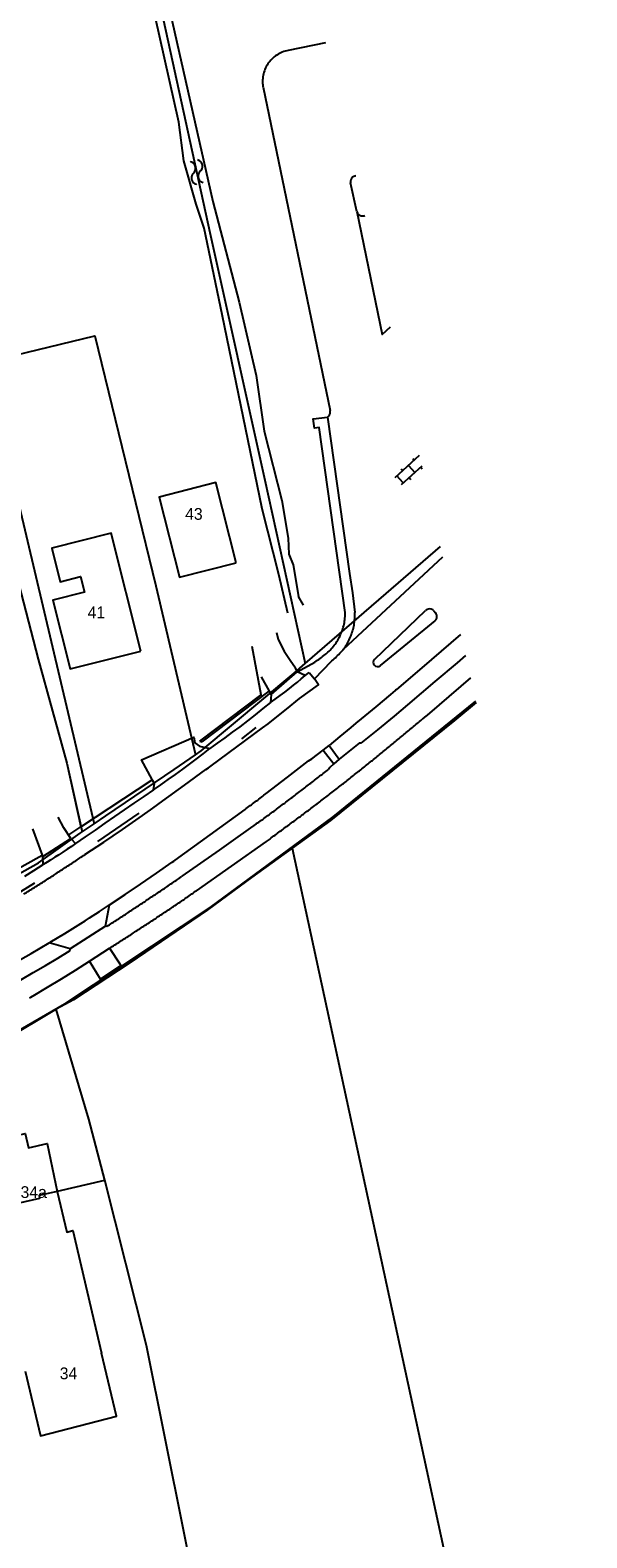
# Model space of a CAD drawing. Extents: x 123992 to 125854, y 449108 to 451911.
# Tile 167 of 175: x 125563 to 125634, y 451268 to 451460. Entities that reach past the tile are written whole.
import ezdxf
from ezdxf.enums import TextEntityAlignment as Align

# ---------------------------------------------------------------- set-up
doc = ezdxf.new("R2010")
doc.units = 0
for name, color, linetype in [('DEFAULT_113', 2, 'CONTINUOUS'), ('DEFAULT_139', 9, 'CONTINUOUS'), ('DEFAULT_21', 8, 'CONTINUOUS'), ('DEFAULT_23', 9, 'CONTINUOUS'), ('DEFAULT_4', 1, 'CONTINUOUS'), ('DEFAULT_48', 141, 'CONTINUOUS'), ('DEFAULT_80', 9, 'CONTINUOUS'), ('DEFAULT_99', 9, 'CONTINUOUS'), ('S05_WATER', 141, 'CONTINUOUS')]:
    doc.layers.add(name, color=color, linetype=linetype)

msp = doc.modelspace()

# ---------------------------------------------------------------- linework, layer by layer
at = {"layer": 'DEFAULT_139'}
for p, q in [((125609.45, 451403.333), (125612.562, 451406.174)), ((125611.685, 451405.78), (125611.887, 451405.558)), ((125610.48, 451402.649), (125609.671, 451403.536)), ((125610.208, 451404.431), (125610.41, 451404.21)), ((125610.259, 451402.447), (125612.868, 451404.829)), ((125611.148, 451404.884), (125611.958, 451403.998)), ((125611.219, 451403.324), (125611.421, 451403.102)), ((125612.696, 451404.672), (125612.898, 451404.451))]:
    msp.add_line(p, q, dxfattribs=at)
at = {"layer": 'DEFAULT_21'}
for points in [[(125571.621, 451500), (125571.655, 451499.861), (125579.928, 451461.599), (125585.838, 451434.569), (125592.833, 451403.009), (125597.973, 451379.625)], [(125557.26, 451418.014), (125558.063, 451418.208), (125571.212, 451421.381), (125578.956, 451389.519), (125584.036, 451368.006)], [(125554.422, 451417.33), (125555.23, 451413.85), (125563.981, 451380.199), (125567.634, 451366.927), (125569.58, 451358.168)], [(125557.26, 451418.014), (125559.272, 451409.468), (125571.11, 451359.206)], [(125619.742, 451374.664), (125616.987, 451372.353), (125601.205, 451359.623), (125596.349, 451356.113)], [(125596.349, 451356.113), (125591.157, 451352.36), (125585.505, 451348.194), (125575.661, 451341.479), (125568.481, 451336.772), (125566.273, 451335.586)], [(125596.349, 451356.113), (125632.016, 451190.824), (125632.484, 451188.656), (125633.851, 451182.325)], [(125566.273, 451335.586), (125559.848, 451331.725), (125553.072, 451327.791)], [(125572.485, 451313.77), (125570.434, 451321.533), (125566.273, 451335.586)], [(125553.072, 451327.791), (125556.181, 451313.545), (125556.556, 451313.518), (125557.311, 451310.263), (125559.865, 451310.922), (125559.912, 451310.497), (125564.194, 451311.495), (125564.172, 451311.871), (125566.45, 451312.357), (125572.485, 451313.77)], [(125588.221, 451240.638), (125582.551, 451269.001), (125577.776, 451292.709), (125572.485, 451313.77)]]:
    msp.add_lwpolyline(points, dxfattribs=at)
at = {"layer": 'DEFAULT_23'}
for points in [[(125597.973, 451379.625), (125609.877, 451389.912), (125615.214, 451394.536)], [(125584.036, 451368.006), (125584.738, 451368.49), (125596.577, 451378.418), (125597.973, 451379.625)], [(125571.11, 451359.206), (125572.599, 451360.216), (125581.323, 451366.136), (125584.036, 451368.006)], [(125569.58, 451358.168), (125571.11, 451359.206)], [(125559.51, 451351.696), (125564.021, 451354.241), (125569.346, 451358.009), (125569.58, 451358.168)]]:
    msp.add_lwpolyline(points, dxfattribs=at)
at = {"layer": 'DEFAULT_4'}
for points in [[(125589.22, 451392.472), (125586.608, 451402.689), (125579.39, 451400.844), (125582.001, 451390.626), (125589.22, 451392.472)], [(125577.048, 451381.204), (125573.277, 451396.243), (125565.722, 451394.347), (125566.798, 451390.056), (125569.395, 451390.708), (125569.897, 451388.707), (125565.865, 451387.695), (125568.058, 451378.95), (125577.048, 451381.204)], [(125557.503, 451310.263), (125559.863, 451310.816), (125558.012, 451318.727), (125562.328, 451319.736), (125562.762, 451317.882), (125565.113, 451318.432), (125566.417, 451312.355), (125567.632, 451307.161), (125568.412, 451307.344), (125572.068, 451291.714)], [(125562.333, 451289.437), (125564.264, 451281.18), (125573.945, 451283.691), (125572.068, 451291.714)]]:
    msp.add_lwpolyline(points, dxfattribs=at)
at = {"layer": 'DEFAULT_48'}
for points in [[(125595.772, 451386.06), (125594.624, 451390.993), (125592.5, 451399.34), (125587.404, 451424.111), (125585.116, 451435.117), (125584.097, 451438.18), (125582.554, 451443.706), (125581.906, 451448.645), (125570.465, 451499.716), (125570.402, 451499.999), (125570.402, 451500)], [(125578.094, 451474.805), (125580.76, 451462.801), (125586.239, 451438.527), (125589.593, 451425.676), (125591.732, 451416.351), (125592.784, 451409.249), (125595.025, 451400.423), (125595.834, 451395.622), (125595.921, 451393.563), (125596.472, 451392.201), (125597.126, 451388.18)], [(125597.76, 451387.059), (125597.126, 451388.18)]]:
    msp.add_lwpolyline(points, dxfattribs=at)
at = {"layer": 'DEFAULT_80'}
for points in [[(125584.572, 451369.754), (125592.364, 451375.627), (125591.233, 451381.792)], [(125563.981, 451380.199), (125567.634, 451366.927), (125569.44, 451358.802)], [(125553.63, 451328.329), (125567.377, 451336.267), (125585.87, 451348.542), (125601.56, 451360.095), (125619.707, 451374.821)], [(125589.935, 451370.03), (125591.764, 451371.473)], [(125571.597, 451356.94), (125576.848, 451360.56)], [(125558.503, 451348.588), (125563.558, 451351.673)]]:
    msp.add_lwpolyline(points, dxfattribs=at)
at = {"layer": 'DEFAULT_99'}
for points in [[(125595.838, 451457.784), (125595.642, 451457.742), (125595.449, 451457.691), (125595.259, 451457.63), (125595.072, 451457.559), (125594.888, 451457.48), (125594.709, 451457.391), (125594.534, 451457.293), (125594.365, 451457.187), (125594.201, 451457.073), (125594.043, 451456.95), (125593.891, 451456.82), (125593.746, 451456.683), (125593.608, 451456.538), (125593.477, 451456.387), (125593.354, 451456.229), (125593.239, 451456.065), (125593.132, 451455.896), (125593.034, 451455.722), (125592.945, 451455.543), (125592.865, 451455.36), (125592.794, 451455.173), (125592.732, 451454.983), (125592.68, 451454.79), (125592.637, 451454.594), (125592.605, 451454.397), (125592.582, 451454.198), (125592.569, 451453.999), (125592.566, 451453.799), (125592.573, 451453.599), (125592.59, 451453.4), (125592.617, 451453.201), (125592.639, 451453.08)], [(125600.579, 451458.757), (125595.838, 451457.784)], [(125592.639, 451453.08), (125601.159, 451411.875)], [(125604.388, 451441.789), (125604.198, 451441.728), (125604.03, 451441.62), (125603.896, 451441.473), (125603.804, 451441.296), (125603.761, 451441.101), (125603.77, 451440.902), (125603.771, 451440.896)], [(125604.388, 451441.789), (125604.444, 451441.797)], [(125604.56, 451437.229), (125603.771, 451440.896)], [(125604.56, 451437.229), (125607.772, 451421.572), (125608.834, 451422.529)], [(125604.56, 451437.229), (125604.635, 451437.044), (125604.757, 451436.886), (125604.916, 451436.767), (125605.102, 451436.694), (125605.3, 451436.674), (125605.497, 451436.708), (125605.594, 451436.747)], [(125603.086, 451386.12), (125599.776, 451409.705), (125599.177, 451409.614), (125599.009, 451410.811), (125600.811, 451411.017)], [(125600.811, 451411.017), (125600.962, 451411.147), (125601.078, 451411.31), (125601.151, 451411.495), (125601.177, 451411.693), (125601.159, 451411.875)], [(125600.811, 451411.017), (125603.652, 451391.106)], [(125602.887, 451381.466), (125615.515, 451393.213)], [(125603.652, 451391.106), (125604.031, 451388.63), (125604.312, 451386.141)], [(125600.737, 451380.933), (125600.886, 451381.066), (125601.032, 451381.203), (125601.173, 451381.345), (125601.31, 451381.491), (125601.442, 451381.641), (125601.571, 451381.794), (125601.694, 451381.951), (125601.813, 451382.112), (125601.927, 451382.276), (125602.036, 451382.444), (125602.141, 451382.615), (125602.24, 451382.788), (125602.334, 451382.965), (125602.423, 451383.144), (125602.506, 451383.326), (125602.584, 451383.51), (125602.657, 451383.696), (125602.724, 451383.884), (125602.786, 451384.075), (125602.842, 451384.267), (125602.892, 451384.46), (125602.937, 451384.655), (125602.976, 451384.851), (125603.009, 451385.049), (125603.036, 451385.247), (125603.057, 451385.446), (125603.073, 451385.645), (125603.082, 451385.845), (125603.086, 451386.045), (125603.086, 451386.12)], [(125602.887, 451381.466), (125603.003, 451381.629), (125603.114, 451381.795), (125603.221, 451381.964), (125603.323, 451382.136), (125603.421, 451382.311), (125603.514, 451382.488), (125603.602, 451382.667), (125603.685, 451382.849), (125603.763, 451383.033), (125603.837, 451383.219), (125603.905, 451383.407), (125603.968, 451383.597), (125604.026, 451383.788), (125604.079, 451383.981), (125604.127, 451384.175), (125604.169, 451384.371), (125604.206, 451384.567), (125604.238, 451384.765), (125604.265, 451384.963), (125604.286, 451385.162), (125604.302, 451385.361), (125604.312, 451385.561), (125604.317, 451385.761), (125604.317, 451385.961), (125604.312, 451386.141)], [(125606.806, 451380.151), (125613.326, 451386.394)], [(125614.378, 451386.333), (125614.23, 451386.466), (125614.05, 451386.554), (125613.854, 451386.59), (125613.656, 451386.571), (125613.47, 451386.499), (125613.326, 451386.394)], [(125614.378, 451386.333), (125614.574, 451386.096)], [(125614.515, 451385.082), (125614.651, 451385.228), (125614.739, 451385.407), (125614.771, 451385.603), (125614.746, 451385.801), (125614.664, 451385.983), (125614.574, 451386.096)], [(125614.515, 451385.082), (125607.528, 451379.359)], [(125594.321, 451383.572), (125594.549, 451382.687), (125595.3, 451381.224), (125596.083, 451380.059)], [(125617.769, 451383.325), (125614.053, 451380.138), (125609.557, 451376.282)], [(125599.234, 451379.819), (125599.4, 451379.93), (125599.565, 451380.043), (125599.729, 451380.158), (125599.892, 451380.275), (125600.052, 451380.393), (125600.212, 451380.514), (125600.37, 451380.637), (125600.527, 451380.761), (125600.682, 451380.887), (125600.737, 451380.933)], [(125601.237, 451379.837), (125601.388, 451379.968), (125601.538, 451380.1), (125601.686, 451380.235), (125601.833, 451380.371), (125601.977, 451380.509), (125602.12, 451380.649), (125602.261, 451380.791), (125602.401, 451380.934), (125602.538, 451381.08), (125602.674, 451381.227), (125602.807, 451381.375), (125602.887, 451381.466)], [(125618.382, 451380.634), (125617.334, 451379.738), (125614.518, 451377.331)], [(125593.647, 451375.662), (125596.962, 451378.573)], [(125596.083, 451380.059), (125596.748, 451379.071)], [(125596.962, 451378.573), (125596.748, 451379.071)], [(125596.962, 451378.573), (125599.234, 451379.819)], [(125597.985, 451378.123), (125596.962, 451378.573)], [(125597.985, 451378.123), (125598.5, 451378.481)], [(125598.5, 451378.481), (125599.184, 451377.694)], [(125601.237, 451379.837), (125599.184, 451377.694)], [(125606.806, 451380.151), (125606.7, 451379.983), (125606.662, 451379.788), (125606.697, 451379.592), (125606.801, 451379.423), (125606.96, 451379.303), (125607.151, 451379.249), (125607.349, 451379.268), (125607.527, 451379.358), (125607.528, 451379.359)], [(125592.398, 451377.944), (125593.41, 451376.094)], [(125594.797, 451375.544), (125595.4, 451375.991), (125595.995, 451376.45)], [(125595.995, 451376.45), (125596.502, 451376.856), (125597.003, 451377.27)], [(125597.003, 451377.27), (125597.497, 451377.692), (125597.985, 451378.123)], [(125597.282, 451375.193), (125599.7, 451376.913), (125599.184, 451377.694)], [(125614.518, 451377.331), (125612.776, 451375.843), (125611.034, 451374.356)], [(125619.028, 451377.801), (125617.798, 451376.745), (125613.504, 451373.06)], [(125584.867, 451369.658), (125593.41, 451376.094)], [(125593.566, 451374.684), (125592.599, 451373.892), (125591.624, 451373.11)], [(125593.41, 451376.094), (125593.647, 451375.662)], [(125593.647, 451375.662), (125593.566, 451374.684)], [(125593.566, 451374.684), (125594.185, 451375.108), (125594.797, 451375.544)], [(125593.952, 451372.487), (125595.622, 451373.833), (125597.282, 451375.193)], [(125608.84, 451375.682), (125606.98, 451374.131), (125605.121, 451372.58)], [(125609.454, 451376.195), (125609.147, 451375.938), (125608.84, 451375.682)], [(125609.557, 451376.282), (125609.505, 451376.238), (125609.454, 451376.195)], [(125591.624, 451373.11), (125590.642, 451372.338), (125589.652, 451371.576)], [(125605.121, 451372.58), (125604.451, 451372.02), (125603.781, 451371.459)], [(125609.323, 451372.927), (125607.202, 451371.2), (125605.075, 451369.482)], [(125606.542, 451367.289), (125606.697, 451367.415), (125606.852, 451367.541), (125607.007, 451367.668), (125607.162, 451367.794), (125607.317, 451367.921), (125607.472, 451368.047), (125607.627, 451368.174), (125607.782, 451368.3), (125607.937, 451368.427), (125608.091, 451368.554), (125608.246, 451368.681), (125608.4, 451368.808), (125608.555, 451368.935), (125608.709, 451369.062), (125608.864, 451369.189), (125609.018, 451369.316), (125609.173, 451369.443), (125609.327, 451369.57), (125609.481, 451369.698), (125609.635, 451369.825), (125609.789, 451369.952), (125609.943, 451370.08), (125610.098, 451370.208), (125610.251, 451370.335), (125610.405, 451370.463), (125610.559, 451370.591), (125610.713, 451370.719), (125610.867, 451370.846), (125611.021, 451370.974), (125611.174, 451371.102), (125611.328, 451371.23), (125611.481, 451371.359), (125611.635, 451371.487), (125611.788, 451371.615), (125611.942, 451371.743), (125612.095, 451371.872), (125612.248, 451372), (125612.402, 451372.129), (125612.555, 451372.257), (125612.708, 451372.386), (125612.861, 451372.515), (125612.901, 451372.548)], [(125611.034, 451374.356), (125610.182, 451373.637), (125609.323, 451372.927)], [(125613.504, 451373.06), (125613.203, 451372.803), (125612.901, 451372.548)], [(125586.02, 451366.603), (125589.294, 451369.013), (125592.568, 451371.425)], [(125589.652, 451371.576), (125588.707, 451370.863), (125587.756, 451370.16)], [(125592.568, 451371.425), (125593.265, 451371.949), (125593.952, 451372.487)], [(125603.781, 451371.459), (125602.42, 451370.317), (125601.06, 451369.175)], [(125578.523, 451364.807), (125578.502, 451364.841), (125577.152, 451367.34), (125583.789, 451370.23), (125583.921, 451369.527), (125584.511, 451369.09), (125585.834, 451368.781)], [(125584.128, 451367.456), (125584.984, 451368.114), (125585.834, 451368.781)], [(125584.572, 451369.754), (125584.867, 451369.658)], [(125587.756, 451370.16), (125586.798, 451369.466), (125585.834, 451368.781)], [(125600.28, 451368.604), (125601.06, 451369.175)], [(125601.06, 451369.175), (125602.323, 451367.443)], [(125605.075, 451369.482), (125604.845, 451369.459), (125602.323, 451367.443)], [(125582.398, 451366.166), (125583.266, 451366.807), (125584.128, 451367.456)], [(125593.012, 451363.046), (125595.726, 451365.138), (125598.429, 451367.246)], [(125598.429, 451367.246), (125598.825, 451367.471), (125600.28, 451368.604)], [(125600.28, 451368.604), (125601.62, 451366.832)], [(125601.62, 451366.832), (125601.125, 451366.395), (125600.947, 451366.139)], [(125601.611, 451363.373), (125601.769, 451363.496), (125601.927, 451363.618), (125602.085, 451363.741), (125602.242, 451363.864), (125602.4, 451363.988), (125602.557, 451364.111), (125602.715, 451364.234), (125602.872, 451364.358), (125603.029, 451364.481), (125603.187, 451364.605), (125603.344, 451364.729), (125603.501, 451364.853), (125603.658, 451364.977), (125603.814, 451365.101), (125603.971, 451365.225), (125604.128, 451365.349), (125604.284, 451365.474), (125604.441, 451365.598), (125604.597, 451365.723), (125604.753, 451365.848), (125604.91, 451365.973), (125605.066, 451366.098), (125605.222, 451366.223), (125605.378, 451366.348), (125605.534, 451366.474), (125605.689, 451366.599), (125605.845, 451366.725), (125606.001, 451366.85), (125606.156, 451366.976), (125606.311, 451367.102), (125606.467, 451367.228), (125606.542, 451367.289)], [(125602.323, 451367.443), (125601.62, 451366.832)], [(125579.87, 451362.131), (125582.604, 451364.114), (125585.336, 451366.102)], [(125580.54, 451364.837), (125581.472, 451365.497), (125582.398, 451366.166)], [(125585.336, 451366.102), (125585.678, 451366.352), (125586.02, 451366.603)], [(125594.903, 451361.485), (125595.062, 451361.606), (125595.222, 451361.726), (125595.381, 451361.847), (125595.541, 451361.968), (125595.7, 451362.089), (125595.859, 451362.21), (125596.018, 451362.331), (125596.177, 451362.453), (125596.336, 451362.574), (125596.495, 451362.695), (125596.654, 451362.817), (125596.813, 451362.938), (125596.972, 451363.06), (125597.131, 451363.181), (125597.289, 451363.303), (125597.448, 451363.425), (125597.607, 451363.546), (125597.765, 451363.668), (125597.924, 451363.79), (125598.082, 451363.912), (125598.241, 451364.035), (125598.399, 451364.157), (125598.557, 451364.279), (125598.715, 451364.401), (125598.874, 451364.524), (125599.032, 451364.646), (125599.19, 451364.769), (125599.348, 451364.891), (125599.506, 451365.014), (125599.664, 451365.137), (125599.821, 451365.26), (125599.979, 451365.383), (125600.137, 451365.506), (125600.295, 451365.629), (125600.452, 451365.752), (125600.61, 451365.875), (125600.767, 451365.998), (125600.925, 451366.122), (125600.947, 451366.139)], [(125569.44, 451358.802), (125578.523, 451364.807)], [(125578.657, 451363.548), (125577.424, 451362.69), (125576.19, 451361.834)], [(125578.657, 451363.548), (125578.818, 451364.34), (125578.523, 451364.807)], [(125578.657, 451363.548), (125579.602, 451364.188), (125580.54, 451364.837)], [(125590.332, 451361.045), (125590.494, 451361.163), (125590.655, 451361.281), (125590.816, 451361.399), (125590.978, 451361.518), (125591.138, 451361.636), (125591.299, 451361.755), (125591.46, 451361.874), (125591.62, 451361.994), (125591.78, 451362.114), (125591.941, 451362.234), (125592.1, 451362.354), (125592.26, 451362.474), (125592.42, 451362.595), (125592.579, 451362.716), (125592.738, 451362.837), (125592.897, 451362.958), (125593.012, 451363.046)], [(125597.762, 451360.437), (125597.922, 451360.557), (125598.082, 451360.677), (125598.242, 451360.797), (125598.402, 451360.918), (125598.561, 451361.038), (125598.721, 451361.159), (125598.88, 451361.279), (125599.04, 451361.4), (125599.199, 451361.521), (125599.358, 451361.642), (125599.517, 451361.763), (125599.676, 451361.884), (125599.835, 451362.006), (125599.994, 451362.127), (125600.153, 451362.249), (125600.312, 451362.37), (125600.471, 451362.492), (125600.629, 451362.614), (125600.788, 451362.736), (125600.946, 451362.858), (125601.104, 451362.98), (125601.262, 451363.103), (125601.421, 451363.225), (125601.579, 451363.348), (125601.611, 451363.373)], [(125576.19, 451361.834), (125574.956, 451360.978), (125573.722, 451360.124)], [(125577.277, 451360.27), (125578.575, 451361.198), (125579.87, 451362.131)], [(125581.448, 451354.582), (125585.89, 451357.812), (125590.332, 451361.045)], [(125591.763, 451359.19), (125591.926, 451359.305), (125592.089, 451359.421), (125592.252, 451359.537), (125592.415, 451359.653), (125592.578, 451359.77), (125592.74, 451359.887), (125592.902, 451360.004), (125593.064, 451360.121), (125593.226, 451360.239), (125593.387, 451360.357), (125593.548, 451360.475), (125593.71, 451360.594), (125593.87, 451360.713), (125594.031, 451360.832), (125594.192, 451360.951), (125594.352, 451361.071), (125594.512, 451361.19), (125594.672, 451361.311), (125594.832, 451361.431), (125594.903, 451361.485)], [(125568.136, 451357.341), (125567.257, 451358.693), (125566.529, 451360.059)], [(125573.722, 451360.124), (125572.479, 451359.265), (125571.235, 451358.407)], [(125574.719, 451358.487), (125576.002, 451359.372), (125577.277, 451360.27)], [(125591.763, 451359.19), (125589.399, 451357.522), (125587.035, 451355.855)], [(125593.515, 451357.302), (125593.677, 451357.42), (125593.838, 451357.537), (125594, 451357.655), (125594.162, 451357.773), (125594.323, 451357.891), (125594.485, 451358.009), (125594.646, 451358.127), (125594.807, 451358.245), (125594.969, 451358.364), (125595.13, 451358.482), (125595.291, 451358.601), (125595.452, 451358.719), (125595.613, 451358.838), (125595.774, 451358.957), (125595.935, 451359.076), (125596.095, 451359.195), (125596.256, 451359.314), (125596.417, 451359.433), (125596.577, 451359.552), (125596.738, 451359.672), (125596.898, 451359.791), (125597.058, 451359.911), (125597.219, 451360.03), (125597.379, 451360.15), (125597.539, 451360.27), (125597.699, 451360.39), (125597.762, 451360.437)], [(125563.248, 451358.57), (125564.507, 451355.187)], [(125564.567, 451355.029), (125568.136, 451357.341)], [(125567.914, 451357.793), (125569.44, 451358.802)], [(125568.136, 451357.341), (125568.747, 451356.696)], [(125571.235, 451358.407), (125569.991, 451357.551), (125568.747, 451356.696)], [(125569.947, 451355.273), (125572.337, 451356.873), (125574.719, 451358.487)], [(125593.515, 451357.302), (125593.274, 451357.128), (125593.033, 451356.957)], [(125565.25, 451352.194), (125565.418, 451352.302), (125565.586, 451352.411), (125565.754, 451352.52), (125565.922, 451352.628), (125566.09, 451352.737), (125566.257, 451352.846), (125566.425, 451352.955), (125566.593, 451353.064), (125566.76, 451353.173), (125566.928, 451353.283), (125567.095, 451353.392), (125567.263, 451353.501), (125567.43, 451353.611), (125567.597, 451353.721), (125567.764, 451353.83), (125567.932, 451353.94), (125568.099, 451354.05), (125568.266, 451354.16), (125568.433, 451354.27), (125568.6, 451354.38), (125568.767, 451354.49), (125568.934, 451354.6), (125569.1, 451354.711), (125569.267, 451354.821), (125569.434, 451354.932), (125569.6, 451355.042), (125569.767, 451355.153), (125569.933, 451355.264), (125569.947, 451355.273)], [(125566.603, 451355.246), (125566.113, 451354.932), (125565.62, 451354.623)], [(125567.682, 451355.959), (125567.144, 451355.6), (125566.603, 451355.246)], [(125568.747, 451356.696), (125568.216, 451356.325), (125567.682, 451355.959)], [(125587.035, 451355.855), (125584.657, 451354.18), (125582.278, 451352.506)], [(125593.033, 451356.957), (125588.564, 451353.799), (125584.095, 451350.643)], [(125554.545, 451349.662), (125564.507, 451355.187)], [(125562.269, 451352.517), (125563.45, 451353.264), (125564.626, 451354.019)], [(125564.507, 451355.187), (125564.567, 451355.029)], [(125564.626, 451354.019), (125564.567, 451355.029)], [(125565.62, 451354.623), (125565.124, 451354.318), (125564.626, 451354.019)], [(125577.011, 451351.525), (125579.042, 451352.912), (125581.066, 451354.311)], [(125581.066, 451354.311), (125581.257, 451354.445), (125581.448, 451354.582)], [(125562.167, 451350.248), (125562.337, 451350.353), (125562.507, 451350.458), (125562.677, 451350.563), (125562.847, 451350.669), (125563.017, 451350.775), (125563.187, 451350.881), (125563.356, 451350.987), (125563.526, 451351.093), (125563.695, 451351.2), (125563.864, 451351.307), (125564.033, 451351.414), (125564.202, 451351.521), (125564.37, 451351.628), (125564.539, 451351.736), (125564.707, 451351.844), (125564.875, 451351.952), (125565.044, 451352.061), (125565.211, 451352.169), (125565.25, 451352.194)], [(125573.073, 451348.888), (125575.046, 451350.2), (125577.011, 451351.525)], [(125579.067, 451350.302), (125579.233, 451350.413), (125579.399, 451350.525), (125579.565, 451350.636), (125579.731, 451350.748), (125579.897, 451350.86), (125580.062, 451350.973), (125580.227, 451351.085), (125580.393, 451351.198), (125580.558, 451351.311), (125580.723, 451351.424), (125580.887, 451351.537), (125581.052, 451351.651), (125581.217, 451351.765), (125581.381, 451351.879), (125581.545, 451351.993), (125581.709, 451352.107), (125581.873, 451352.222), (125582.037, 451352.336), (125582.201, 451352.451), (125582.278, 451352.506)], [(125572.75, 451346.124), (125572.917, 451346.233), (125573.085, 451346.343), (125573.252, 451346.452), (125573.42, 451346.562), (125573.587, 451346.671), (125573.754, 451346.781), (125573.922, 451346.89), (125574.089, 451347), (125574.256, 451347.11), (125574.423, 451347.22), (125574.59, 451347.329), (125574.757, 451347.439), (125574.925, 451347.549), (125575.092, 451347.659), (125575.259, 451347.769), (125575.425, 451347.88), (125575.592, 451347.99), (125575.759, 451348.1), (125575.926, 451348.21), (125576.093, 451348.321), (125576.26, 451348.431), (125576.426, 451348.542), (125576.593, 451348.652), (125576.76, 451348.763), (125576.926, 451348.873), (125577.093, 451348.984), (125577.259, 451349.095), (125577.426, 451349.206), (125577.592, 451349.316), (125577.759, 451349.427), (125577.925, 451349.538), (125578.092, 451349.649), (125578.258, 451349.76), (125578.424, 451349.872), (125578.59, 451349.983), (125578.757, 451350.094), (125578.923, 451350.205), (125579.067, 451350.302)], [(125580.238, 451348.002), (125580.405, 451348.113), (125580.571, 451348.223), (125580.737, 451348.335), (125580.904, 451348.446), (125581.07, 451348.557), (125581.236, 451348.669), (125581.401, 451348.781), (125581.567, 451348.893), (125581.732, 451349.005), (125581.898, 451349.118), (125582.063, 451349.231), (125582.228, 451349.344), (125582.393, 451349.457), (125582.558, 451349.57), (125582.722, 451349.684), (125582.887, 451349.798), (125583.051, 451349.912), (125583.215, 451350.026), (125583.379, 451350.14), (125583.543, 451350.255), (125583.707, 451350.37), (125583.871, 451350.485), (125584.034, 451350.6), (125584.095, 451350.643)], [(125570.509, 451347.202), (125571.792, 451348.043), (125573.073, 451348.888)], [(125572.568, 451346.148), (125573.073, 451348.888)], [(125573.083, 451343.333), (125573.251, 451343.441), (125573.42, 451343.549), (125573.588, 451343.657), (125573.756, 451343.765), (125573.924, 451343.874), (125574.092, 451343.982), (125574.26, 451344.09), (125574.429, 451344.199), (125574.597, 451344.307), (125574.764, 451344.416), (125574.932, 451344.525), (125575.1, 451344.633), (125575.268, 451344.742), (125575.436, 451344.851), (125575.604, 451344.96), (125575.771, 451345.069), (125575.939, 451345.178), (125576.107, 451345.287), (125576.274, 451345.396), (125576.442, 451345.505), (125576.609, 451345.614), (125576.777, 451345.723), (125576.944, 451345.833), (125577.112, 451345.942), (125577.279, 451346.052), (125577.447, 451346.161), (125577.614, 451346.271), (125577.781, 451346.381), (125577.948, 451346.49), (125578.115, 451346.6), (125578.283, 451346.71), (125578.45, 451346.82), (125578.617, 451346.93), (125578.784, 451347.04), (125578.951, 451347.15), (125579.118, 451347.26), (125579.284, 451347.37), (125579.451, 451347.481), (125579.618, 451347.591), (125579.785, 451347.702), (125579.952, 451347.812), (125580.118, 451347.923), (125580.238, 451348.002)], [(125567.381, 451345.221), (125568.399, 451345.853), (125569.411, 451346.493)], [(125572.568, 451346.148), (125568.075, 451343.246)], [(125569.411, 451346.493), (125569.961, 451346.846), (125570.509, 451347.202)], [(125572.75, 451346.124), (125572.568, 451346.148)], [(125560.765, 451341.335), (125563.084, 451342.684), (125565.404, 451344.033)], [(125565.404, 451344.033), (125565.459, 451344.065), (125565.515, 451344.098)], [(125568.075, 451343.246), (125565.404, 451344.033)], [(125565.515, 451344.098), (125566.45, 451344.655), (125567.381, 451345.221)], [(125564.929, 451341.157), (125566.492, 451342.096), (125568.047, 451343.05)], [(125568.047, 451343.05), (125568.075, 451343.246)], [(125573.083, 451343.333), (125574.403, 451341.348), (125574.553, 451341.123), (125571.916, 451339.411), (125570.544, 451341.676)], [(125570.544, 451341.676), (125573.083, 451343.333)], [(125561.781, 451339.317), (125563.359, 451340.23), (125564.929, 451341.157)], [(125566.962, 451339.453), (125568.756, 451340.558), (125570.544, 451341.676)], [(125563.353, 451337.277), (125565.161, 451338.359), (125566.962, 451339.453)], [(125562.902, 451337.01), (125563.074, 451337.111), (125563.246, 451337.213), (125563.353, 451337.277)]]:
    msp.add_lwpolyline(points, dxfattribs=at)
at = {"layer": 'S05_WATER'}
for points in [[(125584.636, 451442.38), (125584.766, 451442.531), (125584.857, 451442.709), (125584.904, 451442.903), (125584.904, 451443.103), (125584.858, 451443.297), (125584.768, 451443.475), (125584.639, 451443.627), (125584.477, 451443.745), (125584.293, 451443.822), (125584.257, 451443.831)], [(125583.766, 451442.152), (125583.895, 451442.304), (125583.986, 451442.482), (125584.033, 451442.676), (125584.033, 451442.875), (125583.987, 451443.069), (125583.897, 451443.247), (125583.768, 451443.399), (125583.607, 451443.517), (125583.423, 451443.594), (125583.386, 451443.604)], [(125583.766, 451442.152), (125583.636, 451442.001), (125583.545, 451441.823), (125583.498, 451441.629), (125583.498, 451441.429), (125583.544, 451441.235), (125583.634, 451441.057), (125583.763, 451440.905), (125583.925, 451440.787), (125584.109, 451440.71), (125584.145, 451440.701)], [(125584.636, 451442.38), (125584.507, 451442.228), (125584.416, 451442.05), (125584.369, 451441.856), (125584.369, 451441.657), (125584.415, 451441.463), (125584.505, 451441.285), (125584.634, 451441.133), (125584.795, 451441.015), (125584.979, 451440.938), (125585.016, 451440.928)]]:
    msp.add_lwpolyline(points, dxfattribs=at)

# ---------------------------------------------------------------- texts
at = {"layer": 'DEFAULT_113'}
for s, p in [('43', (125583.818, 451398.697)), ('41', (125571.399, 451386.151)), ('34a', (125563.419, 451312.256)), ('34', (125567.848, 451289.152))]:
    msp.add_text(s, height=1.5, dxfattribs=at).set_placement(p, align=Align.MIDDLE_CENTER)

doc.saveas('drawing.dxf')
